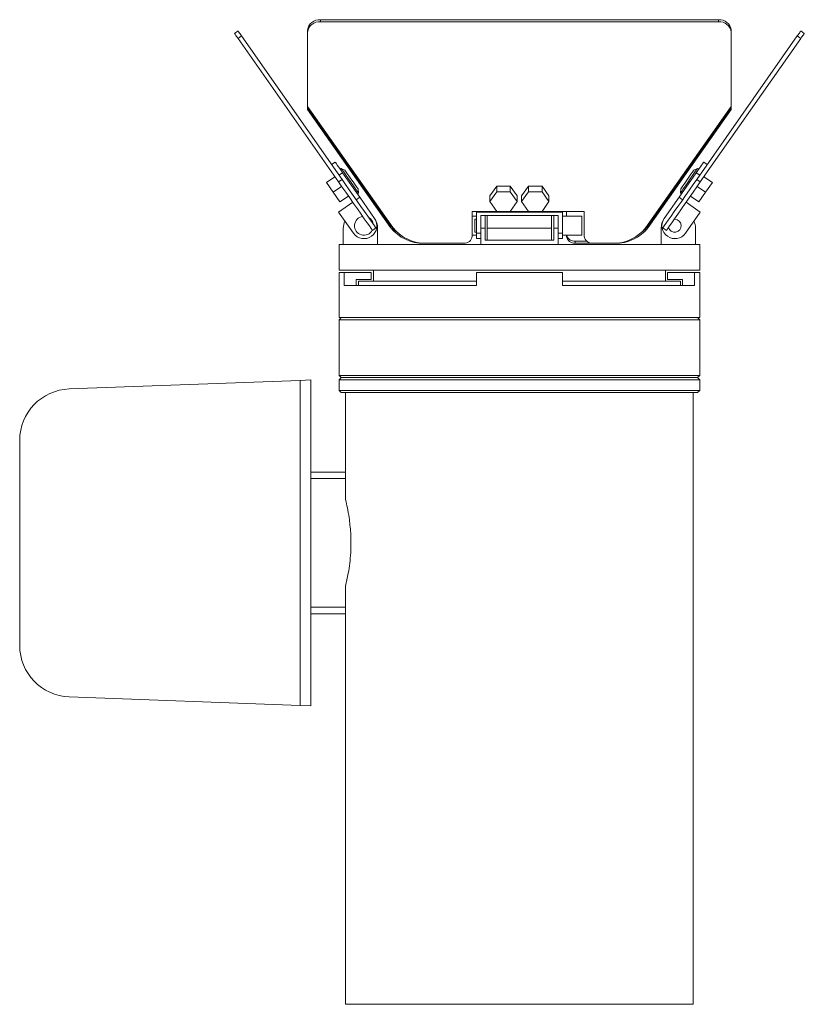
# Model space of a CAD drawing. Header units: millimetres. Extents: x -193 to 571, y -281 to 547.
# Tile 2 of 4: x 106 to 289, y -281 to -51. Entities that reach past the tile are written whole.
import ezdxf

# ---------------------------------------------------------------- set-up
doc = ezdxf.new("R2010")
doc.units = ezdxf.units.MM

msp = doc.modelspace()

# ---------------------------------------------------------------- linework, layer by layer
at = {"color": 7, "linetype": 'Continuous', "lineweight": 15}
for p, q in [((176.14, -51.7), (176.14, -51.24)), ((176.14, -51.24), (268.83, -51.24)), ((176.14, -51.7), (268.83, -51.7)), ((268.83, -51.7), (268.83, -51.24)), ((156.13, -54.44), (156.95, -53.86)), ((156.94, -55.59), (157.75, -55.02)), ((157.75, -55.02), (181.17, -88.46)), ((173.14, -54.16), (173.14, -53.7)), ((173.14, -71.43), (173.14, -54.16)), ((263.8, -88.46), (287.22, -55.02)), ((271.83, -54.16), (271.83, -53.7)), ((271.83, -54.16), (271.83, -71.43)), ((288.04, -55.59), (287.22, -55.02)), ((288.84, -54.44), (288.03, -53.86)), ((156.94, -55.59), (180.35, -89.03)), ((264.62, -89.03), (288.04, -55.59)), ((193.01, -99.62), (173.14, -71.43)), ((173.14, -71.43), (173.14, -71.72)), ((173.14, -71.72), (192.48, -99.16)), ((173.14, -72.18), (173.14, -71.72)), ((173.14, -72.18), (192.48, -99.62)), ((271.83, -71.43), (251.96, -99.62)), ((252.49, -99.16), (271.83, -71.72)), ((252.49, -99.62), (271.83, -72.18)), ((271.83, -71.72), (271.83, -71.43)), ((271.83, -72.18), (271.83, -71.72)), ((178.74, -84.99), (179.56, -84.42)), ((266.23, -84.99), (265.41, -84.42)), ((180.46, -87.45), (181.28, -86.87)), ((180.98, -85.86), (180.71, -86.05)), ((181.82, -86.25), (180.98, -85.86)), ((181.28, -86.87), (185.3, -92.61)), ((259.67, -92.61), (263.69, -86.87)), ((263.99, -85.86), (263.15, -86.25)), ((264.51, -87.45), (263.69, -86.87)), ((264.26, -86.05), (263.99, -85.86)), ((177.53, -89.19), (179.5, -87.82)), ((179.11, -91.45), (177.53, -89.19)), ((180.35, -89.03), (181.17, -88.46)), ((264.62, -89.03), (263.8, -88.46)), ((267.44, -89.19), (265.47, -87.82)), ((265.86, -91.45), (267.44, -89.19)), ((179.11, -91.45), (181.08, -90.07)), ((180.69, -93.7), (179.11, -91.45)), ((184.72, -91.79), (185, -91.59)), ((185, -91.59), (184.92, -90.67)), ((215.61, -92.25), (217.2, -90)), ((215.61, -93.62), (217.2, -91.37)), ((217.2, -90), (220.37, -90)), ((217.2, -91.37), (217.2, -90)), ((217.2, -91.37), (220.37, -91.37)), ((220.37, -90), (221.96, -92.25)), ((220.37, -91.37), (220.37, -90)), ((220.37, -91.37), (221.96, -93.62)), ((223.01, -92.25), (224.6, -90)), ((223.01, -93.62), (224.6, -91.37)), ((224.6, -90), (227.77, -90)), ((224.6, -91.37), (224.6, -90)), ((224.6, -91.37), (227.77, -91.37)), ((227.77, -90), (229.36, -92.25)), ((227.77, -91.37), (227.77, -90)), ((227.77, -91.37), (229.36, -93.62)), ((260.05, -90.67), (259.97, -91.59)), ((259.97, -91.59), (260.25, -91.79)), ((265.86, -91.45), (263.89, -90.07)), ((264.28, -93.7), (265.86, -91.45)), ((180.38, -96.05), (183.66, -93.75)), ((180.69, -93.7), (182.65, -92.32)), ((184.48, -93.18), (185.3, -92.61)), ((185.3, -92.61), (188.74, -97.52)), ((215.61, -93.62), (215.61, -92.25)), ((217.2, -95.88), (215.61, -93.62)), ((221.96, -93.62), (220.37, -95.88)), ((221.96, -93.62), (221.96, -92.25)), ((223.01, -93.62), (223.01, -92.25)), ((224.6, -95.88), (223.01, -93.62)), ((229.36, -93.62), (227.77, -95.88)), ((229.36, -93.62), (229.36, -92.25)), ((256.23, -97.52), (259.67, -92.61)), ((260.49, -93.18), (259.67, -92.61)), ((264.59, -96.05), (261.31, -93.75)), ((264.28, -93.7), (262.32, -92.32)), ((180.38, -96.05), (183.82, -100.96)), ((212.49, -95.93), (211.49, -95.93)), ((211.49, -95.93), (211.49, -101.67)), ((232.49, -95.93), (212.49, -95.93)), ((212.49, -96.05), (212.49, -95.93)), ((212.49, -100.96), (212.49, -96.05)), ((212.49, -96.05), (232.49, -96.05)), ((220.37, -95.88), (217.2, -95.88)), ((227.77, -95.88), (224.6, -95.88)), ((237.59, -95.93), (232.49, -95.93)), ((232.49, -96.05), (232.49, -95.93)), ((232.49, -96.05), (232.49, -100.96)), ((233.49, -95.93), (233.49, -97.04)), ((237.59, -101.67), (237.59, -95.93)), ((261.15, -100.96), (264.59, -96.05)), ((212.49, -97.04), (211.49, -97.04)), ((212.49, -97.74), (212.09, -97.74)), ((212.09, -100.74), (212.09, -97.74)), ((231.49, -96.87), (213.49, -96.87)), ((213.49, -96.87), (213.49, -98.13)), ((213.49, -99.82), (213.49, -98.13)), ((214.49, -96.87), (214.49, -99.82)), ((214.99, -99.82), (214.99, -96.87)), ((229.99, -99.82), (229.99, -96.87)), ((230.49, -99.82), (230.49, -96.87)), ((231.49, -98.13), (231.49, -96.87)), ((231.49, -98.13), (231.49, -99.82)), ((236.99, -97.04), (232.49, -97.04)), ((236.99, -97.04), (236.99, -101.44)), ((258.69, -97.74), (258.51, -97.75)), ((181.46, -99.82), (181.46, -103.62)), ((188.25, -100.31), (189.07, -99.73)), ((189.46, -99.82), (189.46, -103.62)), ((192.48, -99.62), (192.48, -99.16)), ((212.09, -100.74), (212.49, -100.74)), ((213.49, -99.82), (213.49, -103.62)), ((214.49, -99.82), (213.49, -99.82)), ((214.49, -99.82), (214.49, -102.62)), ((214.99, -102.62), (214.99, -99.82)), ((214.99, -99.82), (229.99, -99.82)), ((229.99, -102.62), (229.99, -99.82)), ((230.49, -99.82), (230.49, -102.62)), ((231.49, -99.82), (230.49, -99.82)), ((231.49, -99.82), (231.49, -103.62)), ((252.49, -99.62), (252.49, -99.16)), ((255.51, -99.82), (255.51, -103.62)), ((256.72, -100.31), (255.91, -99.73)), ((263.51, -99.82), (263.51, -103.62)), ((211.49, -101.44), (212.49, -101.44)), ((213.49, -100.96), (212.49, -100.96)), ((212.49, -102.24), (212.49, -100.96)), ((212.49, -102.24), (213.49, -102.24)), ((214.49, -102.62), (230.49, -102.62)), ((231.49, -100.96), (232.49, -100.96)), ((231.49, -102.24), (232.49, -102.24)), ((232.49, -102.24), (232.49, -100.96)), ((232.49, -101.44), (236.99, -101.44)), ((233.49, -101.67), (233.49, -101.44)), ((235.49, -102.85), (238.2, -102.85)), ((235.49, -103.31), (235.49, -102.85)), ((180.49, -103.62), (180.49, -109.62)), ((181.46, -103.62), (180.49, -103.62)), ((213.49, -103.62), (181.46, -103.62)), ((200.28, -103.31), (200.81, -103.31)), ((209.49, -103.31), (200.81, -103.31)), ((231.49, -103.62), (213.49, -103.62)), ((263.51, -103.62), (231.49, -103.62)), ((235.49, -103.31), (239.59, -103.31)), ((244.17, -103.31), (239.59, -103.31)), ((264.49, -103.62), (263.51, -103.62)), ((264.49, -109.62), (264.49, -103.62)), ((264.49, -109.62), (180.49, -109.62)), ((188.49, -109.62), (188.49, -112.12)), ((256.49, -112.12), (256.49, -109.62)), ((180.49, -110.12), (180.49, -120.62)), ((180.49, -110.12), (181.69, -110.12)), ((181.69, -110.12), (181.69, -113.12)), ((181.69, -110.12), (187.99, -110.12)), ((184.49, -111.77), (187.99, -111.77)), ((184.49, -111.77), (184.49, -113.12)), ((184.99, -112.12), (184.99, -113.12)), ((212.49, -112.12), (184.99, -112.12)), ((187.99, -110.12), (187.99, -111.77)), ((212.49, -110.12), (212.49, -113.12)), ((212.49, -110.12), (232.49, -110.12)), ((232.49, -110.12), (232.49, -113.12)), ((259.99, -112.12), (232.49, -112.12)), ((256.99, -110.12), (256.99, -111.77)), ((256.99, -110.12), (263.28, -110.12)), ((256.99, -111.77), (260.49, -111.77)), ((259.99, -113.12), (259.99, -112.12)), ((260.49, -111.77), (260.49, -113.12)), ((263.28, -110.12), (263.28, -113.12)), ((263.28, -110.12), (264.49, -110.12)), ((264.49, -120.62), (264.49, -110.12)), ((181.69, -113.12), (212.49, -113.12)), ((232.49, -113.12), (263.28, -113.12)), ((180.99, -120.62), (180.49, -121.12)), ((222.49, -120.62), (180.49, -120.62)), ((180.49, -121.12), (180.49, -134.12)), ((222.49, -121.12), (180.49, -121.12)), ((264.49, -120.62), (222.49, -120.62)), ((264.49, -121.12), (222.49, -121.12)), ((264.49, -121.12), (263.99, -120.62)), ((264.49, -134.12), (264.49, -121.12)), ((171.39, -135.26), (117.64, -137.25)), ((173.89, -135.17), (171.39, -135.26)), ((171.39, -135.26), (171.39, -210.97)), ((173.89, -211.06), (173.89, -135.17)), ((180.49, -134.12), (180.99, -134.62)), ((222.49, -134.12), (180.49, -134.12)), ((180.99, -134.62), (180.49, -135.12)), ((180.49, -135.12), (180.49, -137.62)), ((222.49, -135.12), (180.49, -135.12)), ((222.49, -134.62), (180.99, -134.62)), ((264.49, -134.12), (222.49, -134.12)), ((263.99, -134.62), (222.49, -134.62)), ((264.49, -135.12), (222.49, -135.12)), ((263.99, -134.62), (264.49, -134.12)), ((264.49, -135.12), (263.99, -134.62)), ((264.49, -137.62), (264.49, -135.12)), ((180.49, -137.62), (180.99, -138.12)), ((222.49, -137.62), (180.49, -137.62)), ((264.49, -137.62), (222.49, -137.62)), ((263.99, -138.12), (264.49, -137.62)), ((181.99, -138.12), (180.99, -138.12)), ((262.99, -138.12), (181.99, -138.12)), ((181.99, -138.12), (181.99, -163.05)), ((262.99, -138.12), (262.99, -280.62)), ((263.99, -138.12), (262.99, -138.12)), ((106.09, -197), (106.09, -149.24)), ((181.99, -156.62), (173.89, -156.62)), ((181.99, -158.12), (173.89, -158.12)), ((183.19, -175.46), (183.19, -170.75)), ((181.99, -183.18), (181.99, -280.62)), ((173.89, -188.12), (181.99, -188.12)), ((181.99, -189.62), (173.89, -189.62)), ((117.64, -208.99), (171.39, -210.97)), ((171.39, -210.97), (173.89, -211.06)), ((181.99, -280.62), (262.99, -280.62))]:
    msp.add_line(p, q, dxfattribs=at)
at = {"color": 8, "linetype": 'Continuous', "lineweight": 15}
for p, q in [((200.28, -103.31), (200.28, -103.29)), ((244.7, -103.31), (244.7, -103.29))]:
    msp.add_line(p, q, dxfattribs=at)
at = {"color": 7, "linetype": 'Continuous', "lineweight": 15, "flags": 128}
for points in [[(156.13, -54.44), (156.14, -54.46), (156.18, -54.51), (156.25, -54.61), (156.34, -54.74), (156.46, -54.91), (156.6, -55.11), (156.76, -55.34), (156.94, -55.59)], [(156.95, -53.86), (156.96, -53.88), (157, -53.94), (157.07, -54.04), (157.16, -54.17), (157.28, -54.34), (157.42, -54.54), (157.58, -54.76), (157.75, -55.02)], [(287.22, -55.02), (287.39, -54.76), (287.55, -54.54), (287.69, -54.34), (287.81, -54.17), (287.9, -54.04), (287.97, -53.94), (288.01, -53.88), (288.03, -53.86)], [(288.04, -55.59), (288.21, -55.34), (288.37, -55.11), (288.51, -54.91), (288.63, -54.74), (288.72, -54.61), (288.79, -54.51), (288.83, -54.46), (288.84, -54.44)], [(179.56, -84.42), (179.59, -84.46), (179.69, -84.6), (179.85, -84.83), (180.06, -85.14), (180.33, -85.51), (180.62, -85.93), (180.95, -86.39), (181.28, -86.87)], [(263.69, -86.87), (264.03, -86.39), (264.35, -85.93), (264.65, -85.51), (264.91, -85.14), (265.12, -84.83), (265.28, -84.6), (265.38, -84.46), (265.41, -84.42)], [(185, -91.59), (184.92, -91.48), (184.68, -91.14), (184.31, -90.61), (183.83, -89.92), (183.28, -89.14), (182.71, -88.32), (182.16, -87.54), (181.68, -86.85), (181.3, -86.32), (181.07, -85.98), (180.98, -85.86), (180.98, -85.86)], [(181.82, -86.25), (181.84, -86.28), (182.01, -86.52), (182.32, -86.96), (182.75, -87.57), (183.24, -88.28), (183.75, -89.01), (184.22, -89.67), (184.59, -90.21), (184.84, -90.55), (184.92, -90.67), (184.92, -90.67)], [(263.99, -85.86), (263.91, -85.98), (263.67, -86.32), (263.29, -86.85), (262.81, -87.54), (262.26, -88.32), (261.69, -89.14), (261.15, -89.92), (260.66, -90.61), (260.29, -91.14), (260.05, -91.48), (259.97, -91.59), (259.97, -91.59)], [(260.05, -90.67), (260.07, -90.64), (260.24, -90.41), (260.55, -89.96), (260.98, -89.35), (261.47, -88.65), (261.98, -87.92), (262.45, -87.25), (262.82, -86.72), (263.07, -86.37), (263.15, -86.25)], [(180.35, -89.03), (181.16, -90.19), (182.04, -91.44), (182.95, -92.74), (183.86, -94.05), (184.75, -95.32), (185.59, -96.51), (186.34, -97.59), (187, -98.53), (187.53, -99.29), (187.93, -99.85), (188.17, -100.19), (188.25, -100.31)], [(181.17, -88.46), (181.98, -89.62), (182.86, -90.87), (183.77, -92.17), (184.68, -93.47), (185.57, -94.74), (186.41, -95.94), (187.16, -97.02), (187.82, -97.95), (188.35, -98.71), (188.74, -99.28), (188.98, -99.62), (189.07, -99.73)], [(255.91, -99.73), (255.99, -99.62), (256.23, -99.28), (256.62, -98.71), (257.15, -97.95), (257.81, -97.02), (258.57, -95.94), (259.4, -94.74), (260.29, -93.47), (261.2, -92.17), (262.11, -90.87), (262.99, -89.62), (263.8, -88.46)], [(256.72, -100.31), (256.81, -100.19), (257.05, -99.85), (257.44, -99.29), (257.97, -98.53), (258.63, -97.59), (259.38, -96.51), (260.22, -95.32), (261.11, -94.05), (262.02, -92.74), (262.93, -91.44), (263.81, -90.19), (264.62, -89.03)]]:
    msp.add_lwpolyline(points, dxfattribs=at)
at = {"color": 7, "linetype": 'Continuous', "lineweight": 15}
for centre, radius, start, end in [((175.89, -54), 2.77, 84.8887, 173.7566), ((175.89, -54.46), 2.77, 84.889, 173.7563), ((269.08, -54), 2.77, 6.2433, 95.1113), ((269.08, -54.46), 2.77, 6.2436, 95.111), ((185.46, -99.82), 4, 155, 180), ((186.28, -99.24), 3, 215, 35), ((186.28, -99.24), 2.2, 97.9643, 332.0357), ((186.28, -99.24), 2.2, 10.38, 59.62), ((185.46, -99.82), 4, 0, 35), ((259.51, -99.82), 4, 145, 180), ((258.69, -99.24), 3, 145, 325), ((258.69, -99.24), 1.5, 193.1897, 90), ((259.51, -99.82), 4, 0, 25), ((198.9, -94.58), 7.89, 215.5009, 231.6609), ((200, -93.81), 9.5, 217.6918, 271.6857), ((200.53, -93.81), 9.5, 217.6918, 271.6857), ((244.44, -93.81), 9.5, 268.3143, 322.3083), ((244.97, -93.81), 9.5, 268.3143, 322.3083), ((246.07, -94.58), 7.89, 308.3388, 324.4994), ((209.65, -101.47), 1.85, 264.8889, 353.7567), ((235.32, -101.47), 1.85, 186.2434, 275.1111), ((235.34, -100.96), 1.89, 194.7971, 274.4873), ((239.42, -101.47), 1.85, 186.2434, 275.1111), ((118.09, -149.24), 12, 92.1117, 180), ((118.09, -197), 12, 180, 267.8883)]:
    msp.add_arc(centre, radius, start, end, dxfattribs=at)
for points, knots in [([(181.99, -163.05), (182.13, -163.68), (182.44, -164.96), (182.9, -167.53), (183.08, -169.57), (183.19, -170.77)], [0, 0, 0, 0, 0.283603, 0.575008, 1, 1, 1, 1]), ([(183.19, -175.46), (183.12, -176.27), (182.99, -177.9), (182.58, -180.59), (182.21, -182.21), (181.99, -183.18)], [0, 0, 0, 0, 0.282868, 0.5744235, 1, 1, 1, 1])]:
    msp.add_open_spline(points, degree=3, knots=knots, dxfattribs=at)

doc.saveas('drawing.dxf')
